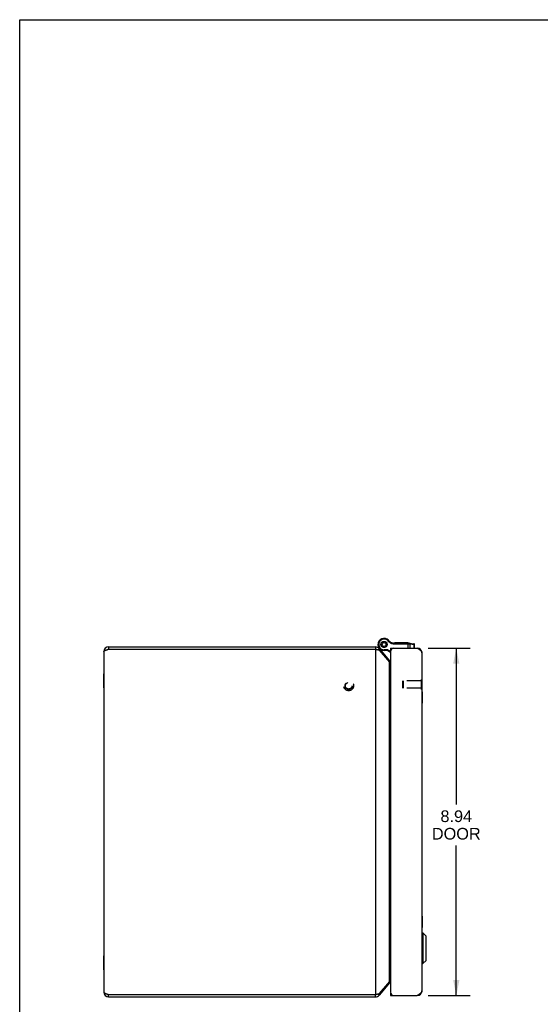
# Model space of a CAD drawing. Header units: inches. Extents: x 0 to 68, y 0 to 44.
# Tile 3 of 9: x 0 to 13.4, y 18.7 to 44. Entities that reach past the tile are written whole.
import ezdxf

# ---------------------------------------------------------------- set-up
doc = ezdxf.new("R2010")
doc.units = ezdxf.units.IN
doc.header["$LTSCALE"] = 3.74
doc.header["$MEASUREMENT"] = 0
doc.linetypes.add('HIDDEN', pattern=[0.2, 0.1, -0.1])
doc.layers.get('0').update_dxf_attribs({"linetype": 'CONTINUOUS'})
for name, color, linetype in [('02___PRT_ALL_AXES', 7, 'CONTINUOUS'), ('06___PRT_ALL_SURFS', 7, 'CONTINUOUS'), ('DEFAULT_2', 8, 'HIDDEN'), ('DIMENSIONS', 7, 'CONTINUOUS')]:
    doc.layers.add(name, color=color, linetype=linetype)
doc.styles.get("Standard").update_dxf_attribs({"font": 'arial.ttf'})
doc.dimstyles.new('DIMSTYLE_1', dxfattribs={"dimtxt": 0.3, "dimasz": 0.4, "dimexe": 0.09, "dimexo": 0.07, "dimgap": 0.0375, "dimtad": 0, "dimtih": 1, "dimtoh": 1, "dimzin": 4, "dimdsep": 46, "dimtxsty": 'Standard', "dimblk": '_FILLED', "dimblk1": '_FILLED', "dimblk2": '_FILLED', "dimcen": 0.09, "dimazin": 1, "dimtfac": 1, "dimtofl": 0, "dimtmove": 0, "dimatfit": 3, "dimldrblk": '_FILLED', "dimfxl": 0, "dimtolj": 1, "dimtzin": 4, "dimarcsym": 0})

# ---------------------------------------------------------------- blocks, each defined once
blk = doc.blocks.new('_FILLED')
at = {"color": 0, "linetype": 'ByBlock'}
blk.add_solid([(0, 0), (-1, 0.2), (-1, -0.2)], dxfattribs=at)
blk = doc.blocks.new('*D17')
at = {"layer": 'DIMENSIONS', "color": 2, "linetype": 'Continuous'}
for p, q in [((10.511, 27.836), (11.594, 27.836)), ((11.234, 27.836), (11.234, 23.811)), ((11.234, 18.896), (11.234, 22.761)), ((10.511, 18.896), (11.594, 18.896))]:
    blk.add_line(p, q, dxfattribs=at)
at = {"layer": 'DIMENSIONS', "color": 2, "linetype": 'Continuous', "xscale": 0.4, "yscale": 0.4, "zscale": 0.4}
for p, rotation in [((11.234, 27.836), 90), ((11.234, 18.896), 270)]:
    blk.add_blockref('_FILLED', p, dxfattribs=dict(at, rotation=rotation))
at = {"layer": 'DIMENSIONS', "color": 2, "linetype": 'Continuous', "insert": (11.234, 23.661), "char_height": 0.3, "width": 1.25576, "attachment_point": 2, "line_spacing_factor": 0.9}
blk.add_mtext('8.94\\PDOOR', dxfattribs=at)

msp = doc.modelspace()

# ---------------------------------------------------------------- linework, layer by layer
at = {"color": 7, "linetype": 'Continuous'}
for p, q in [((0, 0), (0, 44)), ((0, 44), (68, 44)), ((2.2863, 27.8665), (2.2863, 27.8065)), ((9.1593, 27.8665), (9.1593, 27.8065)), ((9.2291, 27.8713), (9.2293, 27.871)), ((9.2978, 27.9288), (9.2973, 27.9375)), ((9.2973, 27.92), (9.2978, 27.9288)), ((9.299, 27.9474), (9.3025, 27.9554)), ((9.3025, 27.9021), (9.299, 27.9102)), ((9.3025, 27.9554), (9.305, 27.9638)), ((9.305, 27.8937), (9.3025, 27.9021)), ((9.3101, 27.9725), (9.3161, 27.9789)), ((9.3161, 27.8786), (9.3101, 27.885)), ((9.3161, 27.9789), (9.3213, 27.9859)), ((9.3213, 27.8716), (9.3161, 27.8786)), ((9.329, 27.9924), (9.3368, 27.9963)), ((9.3368, 27.8612), (9.329, 27.8652)), ((9.3368, 27.9963), (9.3441, 28.0011)), ((9.3441, 27.8564), (9.3368, 27.8612)), ((9.3536, 28.0045), (9.3623, 28.0056)), ((9.3623, 28.0056), (9.3708, 28.0076)), ((9.3808, 28.0076), (9.3894, 28.0056)), ((9.3894, 28.0056), (9.3981, 28.0045)), ((9.4075, 28.0011), (9.4148, 27.9963)), ((9.4148, 27.8612), (9.4075, 27.8564)), ((9.4148, 27.9963), (9.4227, 27.9924)), ((9.4227, 27.8652), (9.4148, 27.8612)), ((9.4303, 27.9859), (9.4356, 27.9789)), ((9.4356, 27.8786), (9.4303, 27.8716)), ((9.4356, 27.9789), (9.4416, 27.9725)), ((9.4416, 27.885), (9.4356, 27.8786)), ((9.4552, 28.0648), (9.4451, 28.0475)), ((9.4552, 28.0648), (9.4451, 28.0475)), ((9.4451, 28.0475), (9.4451, 28.0475)), ((9.4466, 27.9638), (9.4491, 27.9554)), ((9.4491, 27.9021), (9.4466, 27.8937)), ((9.4491, 27.9554), (9.4526, 27.9474)), ((9.4526, 27.9102), (9.4491, 27.9021)), ((9.4543, 27.9375), (9.4538, 27.9288)), ((9.4538, 27.9288), (9.4543, 27.92)), ((9.4552, 28.0648), (9.4552, 28.0648)), ((9.4912, 28.0349), (9.476, 28.0218)), ((9.6119, 27.9679), (9.6088, 27.9482)), ((9.6311, 27.9664), (9.6311, 27.9464)), ((9.6311, 27.9664), (10.0076, 27.9664)), ((9.6311, 27.9464), (10.0132, 27.9464)), ((9.9957, 27.8364), (9.9957, 27.9664)), ((10.0249, 27.9652), (10.1421, 27.9488)), ((10.033, 27.9456), (10.0516, 27.9438)), ((10.0516, 27.8364), (10.0516, 27.9438)), ((10.0516, 27.9438), (10.1527, 27.9297)), ((10.1527, 27.8364), (10.1527, 27.9297)), ((10.1527, 27.9297), (10.1593, 27.929)), ((10.1593, 27.8364), (10.1593, 27.929)), ((9.2512, 27.8236), (9.2163, 27.7944)), ((9.3623, 27.8519), (9.3536, 27.853)), ((9.3708, 27.8499), (9.3623, 27.8519)), ((9.3758, 27.7713), (9.3758, 27.7913)), ((9.4757, 27.7913), (9.3758, 27.7913)), ((9.4708, 27.7713), (9.3758, 27.7713)), ((9.3894, 27.8519), (9.3808, 27.8499)), ((9.3981, 27.853), (9.3894, 27.8519)), ((9.4708, 27.7713), (9.4757, 27.7913)), ((9.4708, 27.7713), (9.5413, 27.7345)), ((9.4757, 27.7913), (9.5419, 27.7568)), ((9.5413, 27.8364), (9.5413, 27.7764)), ((9.5413, 27.7764), (9.5465, 27.7764)), ((10.247, 27.8354), (10.2459, 27.8271)), ((9.5142, 27.5103), (9.4952, 27.4944)), ((10.3553, 27.0294), (10.3513, 27.0294)), ((10.3553, 26.7734), (10.3553, 27.0294)), ((10.3553, 26.7734), (10.3513, 26.7734)), ((10.3544, 20.5085), (10.3731, 20.5085)), ((10.3544, 19.7204), (10.3544, 20.5085)), ((10.3731, 20.5085), (10.4562, 20.4254)), ((10.3731, 20.5085), (10.3731, 19.7204)), ((10.4562, 19.8035), (10.4562, 20.4254)), ((10.4583, 19.8085), (10.4583, 20.4203)), ((10.3731, 19.7204), (10.4562, 19.8035)), ((10.3544, 19.7204), (10.3731, 19.7204)), ((9.5142, 19.2227), (9.4952, 19.2387)), ((2.2863, 18.8665), (2.2863, 18.9265)), ((9.1593, 18.8665), (9.1593, 18.9265)), ((9.2512, 18.9094), (9.2163, 18.9387)), ((9.5413, 18.9564), (9.5465, 18.9564)), ((9.5413, 18.9564), (9.5413, 18.8964)), ((9.6017, 18.8964), (9.6017, 18.9014)), ((10.247, 18.8975), (10.2459, 18.9057))]:
    msp.add_line(p, q, dxfattribs=at)
at = {"color": 3, "linetype": 'Continuous'}
for p, q in [((2.2863, 27.8665), (9.1593, 27.8665)), ((2.1663, 27.7465), (2.1663, 18.9865)), ((2.2863, 27.8065), (9.1593, 27.8065)), ((9.1593, 27.8065), (9.1593, 18.9265)), ((9.2512, 27.8236), (9.5142, 27.5103)), ((9.2512, 27.7851), (9.5142, 27.4717)), ((9.5413, 27.8364), (10.2313, 27.8364)), ((9.5413, 27.7464), (9.5413, 18.9864)), ((10.3513, 27.7164), (10.3513, 19.0164)), ((9.5142, 19.2613), (9.5142, 27.4717)), ((9.5142, 19.2613), (9.2512, 18.9479)), ((9.5142, 19.2227), (9.2512, 18.9094)), ((2.2863, 18.9265), (9.1593, 18.9265)), ((2.2863, 18.8665), (9.1593, 18.8665)), ((9.1593, 18.9265), (9.1742, 18.9296)), ((9.5413, 18.8964), (10.2313, 18.8964))]:
    msp.add_line(p, q, dxfattribs=at)
at = {"color": 7, "linetype": 'Continuous'}
for points in [[(10.0076, 27.9664), (10.0079, 27.9664), (10.0081, 27.9663), (10.0084, 27.9662), (10.0086, 27.9661), (10.0089, 27.9659), (10.0091, 27.9657), (10.0094, 27.9654), (10.0096, 27.9651), (10.0099, 27.9647), (10.0101, 27.9643), (10.0103, 27.9639), (10.0106, 27.9634), (10.0108, 27.9629), (10.011, 27.9624), (10.0112, 27.9618), (10.0114, 27.9612), (10.0116, 27.9606), (10.0118, 27.9599), (10.0119, 27.9592), (10.0121, 27.9585), (10.0122, 27.9577), (10.0124, 27.957), (10.0125, 27.9562), (10.0126, 27.9553), (10.0127, 27.9545), (10.0128, 27.9537), (10.0129, 27.9528), (10.013, 27.9519), (10.0131, 27.951), (10.0131, 27.9501), (10.0132, 27.9492), (10.0132, 27.9483), (10.0132, 27.9474), (10.0132, 27.9464)], [(10.0132, 27.9464), (10.0151, 27.9464), (10.017, 27.9464), (10.0189, 27.9464), (10.0208, 27.9463), (10.0226, 27.9462), (10.0244, 27.9462), (10.0262, 27.9461), (10.0279, 27.946), (10.0297, 27.9458), (10.0313, 27.9457), (10.033, 27.9456)], [(10.0249, 27.9652), (10.0255, 27.9651), (10.026, 27.965), (10.0266, 27.9648), (10.0271, 27.9646), (10.0277, 27.9643), (10.0282, 27.964), (10.0287, 27.9636), (10.0292, 27.9633), (10.0297, 27.9628), (10.0301, 27.9624), (10.0306, 27.9619), (10.031, 27.9613), (10.0314, 27.9608), (10.0318, 27.9602), (10.0321, 27.9595), (10.0325, 27.9589), (10.0328, 27.9582), (10.0331, 27.9574), (10.0334, 27.9567), (10.0336, 27.9559), (10.0339, 27.9551), (10.0341, 27.9543), (10.0342, 27.9535), (10.0344, 27.9526), (10.0345, 27.9518), (10.0346, 27.9509), (10.0347, 27.95), (10.0347, 27.9491), (10.0347, 27.9482), (10.0347, 27.9473), (10.0347, 27.9463), (10.0346, 27.9454)], [(10.0365, 27.9636), (10.0373, 27.9635), (10.0382, 27.9633), (10.039, 27.963), (10.0398, 27.9628), (10.0406, 27.9624), (10.0414, 27.9621), (10.0422, 27.9617), (10.0429, 27.9612), (10.0436, 27.9607), (10.0444, 27.9602), (10.045, 27.9596), (10.0457, 27.959), (10.0463, 27.9584), (10.0469, 27.9577), (10.0475, 27.957), (10.048, 27.9563), (10.0485, 27.9555), (10.049, 27.9547), (10.0494, 27.9539), (10.0498, 27.9531), (10.0502, 27.9522), (10.0505, 27.9513), (10.0508, 27.9504), (10.051, 27.9495), (10.0512, 27.9486), (10.0514, 27.9476), (10.0515, 27.9467), (10.0516, 27.9457), (10.0516, 27.9448), (10.0516, 27.9438)], [(10.1376, 27.9495), (10.1384, 27.9493), (10.1393, 27.9491), (10.1401, 27.9489), (10.1409, 27.9486), (10.1417, 27.9483), (10.1425, 27.9479), (10.1433, 27.9475), (10.144, 27.9471), (10.1448, 27.9466), (10.1455, 27.9461), (10.1462, 27.9455), (10.1468, 27.9449), (10.1474, 27.9443), (10.148, 27.9436), (10.1486, 27.9429), (10.1491, 27.9421), (10.1496, 27.9414), (10.1501, 27.9406), (10.1505, 27.9398), (10.1509, 27.9389), (10.1513, 27.9381), (10.1516, 27.9372), (10.1519, 27.9363), (10.1521, 27.9354), (10.1523, 27.9344), (10.1525, 27.9335), (10.1526, 27.9325), (10.1527, 27.9316), (10.1527, 27.9306), (10.1527, 27.9297)]]:
    msp.add_lwpolyline(points, dxfattribs=at)
at = {"color": 3, "linetype": 'Continuous'}
for points in [[(2.1663, 27.7465), (2.1665, 27.749), (2.1673, 27.7515), (2.1686, 27.754), (2.1703, 27.7565), (2.1726, 27.759), (2.1754, 27.7615), (2.1786, 27.764), (2.1823, 27.7665), (2.1865, 27.769), (2.191, 27.7715), (2.196, 27.774), (2.2014, 27.7765), (2.2072, 27.779), (2.2132, 27.7815), (2.2196, 27.784), (2.2262, 27.7865), (2.2331, 27.789), (2.2403, 27.7915), (2.2476, 27.794), (2.2552, 27.7965), (2.2629, 27.799), (2.2706, 27.8015), (2.2785, 27.804), (2.2863, 27.8065)], [(9.1593, 27.8065), (9.1742, 27.8035), (9.1816, 27.8019), (9.1889, 27.8004), (9.1961, 27.7989), (9.2031, 27.7973), (9.21, 27.7958), (9.2167, 27.7943), (9.2231, 27.7927), (9.2293, 27.7912), (9.2353, 27.7897), (9.2409, 27.7881), (9.2462, 27.7866), (9.2512, 27.7851)], [(10.2313, 27.8364), (10.238, 27.8321), (10.2447, 27.8279), (10.2514, 27.8236), (10.258, 27.8193), (10.2645, 27.815), (10.271, 27.8107), (10.2772, 27.8064), (10.2834, 27.8021), (10.2894, 27.7979), (10.2952, 27.7936), (10.3007, 27.7893), (10.3061, 27.785), (10.3113, 27.7807), (10.3161, 27.7765), (10.3208, 27.7722), (10.3251, 27.7679), (10.3292, 27.7636), (10.3329, 27.7593), (10.3363, 27.755), (10.3394, 27.7507), (10.3422, 27.7464), (10.3446, 27.7422), (10.3466, 27.7379), (10.3483, 27.7336), (10.3496, 27.7293), (10.3506, 27.725), (10.3511, 27.7207), (10.3513, 27.7164)], [(9.5413, 27.4445), (9.5396, 27.446), (9.5348, 27.4503), (9.5301, 27.4546), (9.5257, 27.4589), (9.5216, 27.4631), (9.5177, 27.4674), (9.5142, 27.4717)], [(9.5413, 19.2885), (9.5396, 19.287), (9.5348, 19.2827), (9.5301, 19.2785), (9.5257, 19.2742), (9.5216, 19.2699), (9.5177, 19.2656), (9.5142, 19.2613)], [(10.3513, 19.0164), (10.3511, 19.0121), (10.3506, 19.0079), (10.3496, 19.0036), (10.3483, 18.9993), (10.3466, 18.995), (10.3446, 18.9907), (10.3422, 18.9864), (10.3394, 18.9821), (10.3363, 18.9779), (10.3329, 18.9736), (10.3292, 18.9693), (10.3251, 18.965), (10.3208, 18.9607), (10.3162, 18.9565), (10.3113, 18.9522), (10.3062, 18.9479), (10.3008, 18.9436), (10.2952, 18.9393), (10.2894, 18.935), (10.2834, 18.9307), (10.2772, 18.9264), (10.271, 18.9222), (10.2645, 18.9179), (10.258, 18.9136), (10.2514, 18.9093), (10.2448, 18.905), (10.238, 18.9007), (10.2313, 18.8964)], [(2.1663, 18.9865), (2.1665, 18.984), (2.1673, 18.9815), (2.1686, 18.979), (2.1703, 18.9765), (2.1726, 18.974), (2.1754, 18.9715), (2.1786, 18.969), (2.1823, 18.9665), (2.1865, 18.964), (2.191, 18.9615), (2.196, 18.959), (2.2014, 18.9565), (2.2072, 18.954), (2.2132, 18.9515), (2.2196, 18.949), (2.2262, 18.9465), (2.2331, 18.944), (2.2403, 18.9415), (2.2476, 18.939), (2.2552, 18.9365), (2.2629, 18.934), (2.2706, 18.9315), (2.2785, 18.929), (2.2863, 18.9265)], [(9.1742, 18.9296), (9.1816, 18.9311), (9.1889, 18.9326), (9.1961, 18.9342), (9.2031, 18.9357), (9.21, 18.9372), (9.2167, 18.9388), (9.2231, 18.9403), (9.2293, 18.9418), (9.2353, 18.9434), (9.2409, 18.9449), (9.2462, 18.9464), (9.2512, 18.9479)]]:
    msp.add_lwpolyline(points, dxfattribs=at)
at = {"color": 7, "linetype": 'Continuous'}
for radius in [0.078, 0.048]:
    msp.add_circle((9.3758, 27.9288), radius, dxfattribs=at)
at = {"color": 3, "linetype": 'Continuous'}
for centre, radius, start, end in [((2.2863, 27.7465), 0.12, 90, 180), ((9.1593, 27.7465), 0.12, 40, 90), ((9.6313, 27.7464), 0.09, 90, 180), ((10.2313, 27.7164), 0.12, 0, 90), ((9.5601, 27.5489), 0.06, 220, 251.70745), ((9.5601, 19.1842), 0.06, 108.29255, 140), ((10.2313, 19.0164), 0.12, 270, 360), ((2.2863, 18.9865), 0.12, 180, 270), ((9.1593, 18.9865), 0.12, 270, 320), ((9.6313, 18.9864), 0.09, 180, 270)]:
    msp.add_arc(centre, radius, start, end, dxfattribs=at)
at = {"color": 7, "linetype": 'Continuous'}
for centre, radius, start, end in [((9.3758, 27.9288), 0.1575, 59.73501, 270), ((9.4714, 27.9657), 0.26, 201.378, 220), ((9.3758, 27.9288), 0.1375, 59.73501, 270), ((9.3836, 27.942), 0.1221, 40.79327, 59.73501), ((9.3836, 27.942), 0.1421, 40.79327, 59.73501), ((9.3758, 27.9288), 0.1575, 37.359, 59.21001), ((9.6426, 28.1655), 0.22, 220.79327, 261.15991), ((9.6426, 28.1655), 0.2, 220.79327, 261.15991), ((9.6311, 28.0914), 0.145, 261.15991, 270), ((9.6311, 28.0914), 0.125, 261.15991, 270), ((10.0076, 27.8414), 0.125, 82.03818, 90.00008), ((10.1393, 27.929), 0.02, 360, 82.03825), ((2.2863, 27.7465), 0.06, 90, 125.80143), ((9.1593, 27.7465), 0.06, 66.8969, 90), ((9.5904, 27.6139), 0.125, 220, 246.85605), ((10.3544, 20.5054), 0.00305, 90, 180.00009), ((10.4512, 20.4203), 0.0071, 359.99999, 44.99999), ((10.4512, 19.8085), 0.0071, 315.00001, 0.00001), ((10.3544, 19.7234), 0.00305, 179.99991, 270), ((2.2863, 18.9865), 0.06, 234.19857, 270), ((9.1593, 18.9865), 0.06, 270, 293.1031)]:
    msp.add_arc(centre, radius, start, end, dxfattribs=at)
at = {"layer": '02___PRT_ALL_AXES', "color": 7, "linetype": 'Continuous'}
for p, q in [((9.6501, 27.9664), (9.6501, 27.9764)), ((9.6501, 27.9764), (9.9905, 27.9764)), ((9.6585, 27.9664), (9.6585, 27.9764)), ((9.7104, 27.9664), (9.7104, 27.9764)), ((9.7188, 27.9664), (9.7188, 27.9764)), ((9.7272, 27.9664), (9.7272, 27.9764)), ((9.7819, 27.9664), (9.7819, 27.9764)), ((9.7903, 27.9664), (9.7903, 27.9764)), ((9.7987, 27.9664), (9.7987, 27.9764)), ((9.8456, 27.9664), (9.8456, 27.9764)), ((9.854, 27.9664), (9.854, 27.9764)), ((9.8624, 27.9664), (9.8624, 27.9764)), ((9.9145, 27.9664), (9.9145, 27.9764)), ((9.9229, 27.9664), (9.9229, 27.9764)), ((9.9313, 27.9664), (9.9313, 27.9764)), ((9.9819, 27.9664), (9.9819, 27.9764)), ((9.9903, 27.9664), (9.9903, 27.9764)), ((9.9905, 27.9664), (9.9905, 27.9764))]:
    msp.add_line(p, q, dxfattribs=at)
msp.add_circle((9.3758, 27.9288), 0.079, dxfattribs=at)
at = {"layer": '06___PRT_ALL_SURFS', "color": 7, "linetype": 'Continuous'}
for p, q in [((2.1623, 26.8114), (2.1623, 27.1716)), ((2.1623, 27.1716), (2.1663, 27.1716)), ((2.1623, 27.0816), (2.1663, 27.0816)), ((2.1623, 26.9014), (2.1663, 26.9014)), ((2.1623, 26.8114), (2.1663, 26.8114)), ((10.3553, 26.7083), (10.3513, 26.7083)), ((10.3553, 26.6361), (10.3513, 26.6361)), ((10.3553, 26.7083), (10.3553, 26.4196)), ((10.3553, 26.4918), (10.3513, 26.4918)), ((10.3553, 26.4196), (10.3513, 26.4196)), ((10.3553, 20.9383), (10.3513, 20.9383)), ((10.3553, 20.8661), (10.3513, 20.8661)), ((10.3553, 20.9383), (10.3553, 20.6496)), ((10.3553, 20.7218), (10.3513, 20.7218)), ((10.3553, 20.6496), (10.3513, 20.6496)), ((2.1623, 19.5614), (2.1623, 19.9216)), ((2.1623, 19.9216), (2.1663, 19.9216)), ((2.1623, 19.8316), (2.1663, 19.8316)), ((2.1623, 19.6514), (2.1663, 19.6514)), ((2.1623, 19.5614), (2.1663, 19.5614))]:
    msp.add_line(p, q, dxfattribs=at)
at = {"layer": 'DEFAULT_2', "color": 8, "linetype": 'HIDDEN'}
for p, q in [((9.8553, 26.9854), (9.8653, 26.9954)), ((9.8553, 26.8174), (9.8553, 26.9854)), ((9.8653, 26.9954), (9.8653, 26.8074)), ((10.3373, 26.9954), (9.8653, 26.9954)), ((10.3513, 27.0294), (10.3373, 27.0294)), ((10.3373, 26.7734), (10.3373, 27.0294)), ((9.8553, 26.8174), (9.8653, 26.8074)), ((10.3373, 26.8074), (9.8653, 26.8074)), ((10.3513, 26.7734), (10.3373, 26.7734))]:
    msp.add_line(p, q, dxfattribs=at)
for radius in [0.128, 0.094, 0.084]:
    msp.add_circle((8.4653, 26.8665), radius, dxfattribs=at)

# ---------------------------------------------------------------- dimensions: what is measured, and where the dimension line sits
at = {"layer": 'DIMENSIONS', "color": 2, "linetype": 'Continuous'}
dim = msp.add_linear_dim(base=(11.2343, 27.8364), p1=(10.4413, 18.8964), p2=(10.4413, 27.8364), angle=90, text='<>\\PDOOR', dimstyle='DIMSTYLE_1', dxfattribs=at)
dim.commit()
dim.dimension.update_dxf_attribs({"geometry": '*D17', "text_midpoint": (11.2343, 23.2859), "dimtype": 160})

doc.saveas('drawing.dxf')
